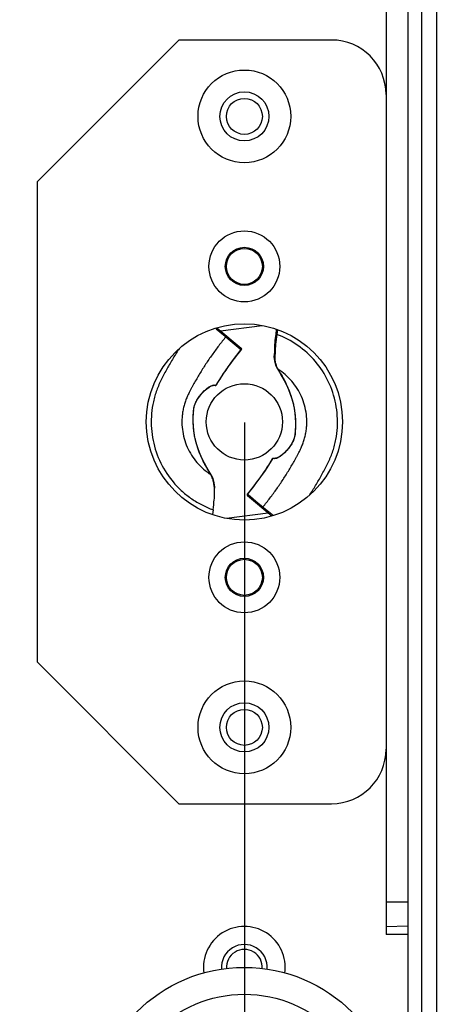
# Model space of a CAD drawing. Header units: millimetres. Extents: x 537 to 2248, y 801 to 1949.
# Tile 14 of 80: x 914 to 952, y 913 to 1003. Entities that reach past the tile are written whole.
import ezdxf

# ---------------------------------------------------------------- set-up
doc = ezdxf.new("R2010")
doc.units = ezdxf.units.MM
doc.header["$LTSCALE"] = 16.335
doc.header["$PDMODE"] = 3
doc.header["$PDSIZE"] = 0.3125
doc.layers.get('0').update_dxf_attribs({"linetype": 'CONTINUOUS'})
doc.layers.get('Defpoints').update_dxf_attribs({"linetype": 'CONTINUOUS'})
doc.styles.get("Standard").update_dxf_attribs({"font": 'SimSun Regular.ttf', "width": 0.8})
doc.dimstyles.new('DIMSTYLE_1', dxfattribs={"dimtxt": 15, "dimasz": 10, "dimexe": 0.18, "dimexo": 0.0625, "dimgap": 0.09, "dimtad": 1, "dimdec": 1, "dimdsep": 46, "dimtxsty": 'Standard', "dimblk": 'CLOSED', "dimcen": 0.09, "dimadec": 0, "dimazin": 0, "dimtp": 0.01, "dimtm": 0.01, "dimtfac": 1, "dimtdec": 1, "dimtofl": 0, "dimtmove": 0, "dimatfit": 3, "dimldrblk": 'CLOSED', "dimfxl": 1, "dimtolj": 1, "dimarcsym": 0})

# ---------------------------------------------------------------- blocks, each defined once
blk = doc.blocks.new('_CLOSED')
at = {"color": 0, "linetype": 'ByBlock'}
for p, q in [((0, 0), (-1, 0.2143)), ((-1, 0.2143), (-1, -0.2143)), ((-1, -0.2143), (0, 0)), ((-1, 0), (0, 0))]:
    blk.add_line(p, q, dxfattribs=at)
blk = doc.blocks.new('*D29')
at = {"color": 0, "lineweight": -2, "transparency": 16777216}
for p, q in [((754.661, 966.315), (754.661, 814.981)), ((934.661, 966.315), (934.661, 814.981)), ((764.661, 815.161), (924.661, 815.161))]:
    blk.add_line(p, q, dxfattribs=at)
at = {"layer": 'Defpoints', "color": 0, "transparency": 16777216}
for p in [(754.661, 966.377), (934.661, 966.377), (934.661, 815.161)]:
    blk.add_point(p, dxfattribs=at)
at = {"color": 0, "lineweight": -2, "transparency": 16777216, "xscale": 10, "yscale": 10, "zscale": 10, "rotation": 180}
blk.add_blockref('_CLOSED', (754.661, 815.161), dxfattribs=at)
at = {"color": 0, "lineweight": -2, "transparency": 16777216, "xscale": 10, "yscale": 10, "zscale": 10}
blk.add_blockref('_CLOSED', (934.661, 815.161), dxfattribs=at)
at = {"color": 0, "transparency": 16777216, "insert": (843.241, 824.501), "char_height": 15, "attachment_point": 5}
blk.add_mtext('\\A1;180mm [7.09in]', dxfattribs=at)

msp = doc.modelspace()

# ---------------------------------------------------------------- linework, layer by layer
at = {"color": 7, "linetype": 'Continuous'}
for p, q in [((949.661, 1040.377), (949.661, 892.377)), ((950.917, 1035.877), (950.917, 896.877)), ((952.279, 1035.877), (952.279, 896.877)), ((947.661, 1013.377), (947.661, 919.377)), ((928.661, 1001.377), (915.661, 988.377)), ((942.661, 1001.377), (928.661, 1001.377)), ((915.661, 988.377), (915.661, 944.377)), ((932.059, 974.916), (932.145, 974.94)), ((932.059, 974.916), (932.408, 974.626)), ((932.126, 974.99), (934.355, 973.136)), ((932.145, 974.94), (932.176, 974.949)), ((932.468, 974.706), (936.286, 975.199)), ((937.593, 974.854), (937.535, 974.407)), ((937.689, 974.821), (937.634, 974.394)), ((932.408, 974.626), (932.892, 974.223)), ((932.892, 974.223), (932.957, 974.169)), ((932.957, 974.169), (933.352, 973.84)), ((933.352, 973.84), (934.291, 973.059)), ((937.634, 974.394), (937.535, 974.407)), ((934.291, 973.059), (934.363, 972.999)), ((934.363, 972.999), (934.368, 972.995)), ((937.417, 973.215), (937.413, 972.676)), ((931.984, 969.694), (931.802, 969.697)), ((931.886, 969.749), (932.006, 969.747)), ((932.006, 969.747), (932.066, 969.745)), ((932.071, 969.742), (932.066, 969.745)), ((929.988, 967.142), (930.004, 967.384)), ((929.996, 967.369), (930.004, 967.384)), ((930.004, 967.384), (930.004, 967.384)), ((939.333, 965.613), (939.318, 965.371)), ((939.326, 965.385), (939.318, 965.371)), ((939.318, 965.371), (939.318, 965.371)), ((937.255, 963.009), (937.264, 963.036)), ((937.264, 963.009), (937.255, 963.009)), ((937.308, 963.008), (937.264, 963.009)), ((937.374, 963.007), (937.308, 963.008)), ((937.309, 963.062), (937.519, 963.057)), ((937.435, 963.005), (937.374, 963.007)), ((931.92, 960.179), (931.944, 960.401)), ((935.728, 960.745), (934.932, 959.733)), ((934.958, 959.756), (934.932, 959.733)), ((934.94, 959.641), (937.195, 957.764)), ((934.958, 959.756), (935.004, 959.717)), ((935.004, 959.717), (935.943, 958.936)), ((935.943, 958.936), (936.365, 958.585)), ((936.365, 958.585), (936.43, 958.531)), ((936.43, 958.531), (936.914, 958.128)), ((931.789, 958.324), (931.732, 957.9)), ((933.036, 957.555), (936.853, 958.049)), ((936.914, 958.128), (936.966, 958.085)), ((936.966, 958.085), (937.262, 957.839)), ((937.177, 957.815), (937.145, 957.806)), ((937.262, 957.839), (937.177, 957.815)), ((915.661, 944.377), (928.661, 931.377)), ((928.661, 931.377), (942.661, 931.377)), ((947.661, 922.377), (949.661, 922.377)), ((949.661, 920.157), (947.661, 920.104)), ((949.661, 919.377), (947.661, 919.377))]:
    msp.add_line(p, q, dxfattribs=at)
for points in [[(937.535, 974.407), (937.469, 973.857), (937.417, 973.215)], [(932.072, 969.742), (932.769, 970.845), (933.569, 971.978), (934.368, 972.995)], [(937.413, 972.683), (937.377, 972.361), (937.416, 971.97), (937.533, 971.584), (937.702, 971.24)], [(937.702, 971.24), (937.891, 970.925), (938.111, 970.549), (938.326, 970.16), (938.529, 969.76), (938.714, 969.349), (938.879, 968.927), (939.02, 968.496), (939.136, 968.058), (939.226, 967.618), (939.292, 967.182), (939.333, 966.757), (939.351, 966.35), (939.352, 965.968), (939.333, 965.613)], [(930.004, 967.384), (930.023, 967.574), (930.091, 967.872), (930.21, 968.174), (930.373, 968.457), (930.563, 968.724), (930.767, 968.976), (930.982, 969.206), (931.206, 969.405), (931.435, 969.567), (931.655, 969.672), (931.802, 969.697)], [(931.619, 961.514), (931.43, 961.83), (931.21, 962.206), (930.995, 962.594), (930.792, 962.994), (930.607, 963.406), (930.442, 963.828), (930.302, 964.259), (930.186, 964.697), (930.095, 965.137), (930.029, 965.573), (929.989, 965.998), (929.97, 966.405), (929.969, 966.787), (929.988, 967.142)], [(939.318, 965.371), (939.299, 965.18), (939.23, 964.882), (939.111, 964.58), (938.949, 964.297), (938.759, 964.031), (938.554, 963.778), (938.339, 963.549), (938.116, 963.349), (937.886, 963.187), (937.666, 963.083), (937.519, 963.057)], [(937.264, 963.036), (936.564, 961.926), (935.728, 960.745)], [(931.944, 960.401), (931.904, 960.789), (931.787, 961.173), (931.619, 961.514)]]:
    msp.add_lwpolyline(points, dxfattribs=at)
for centre, radius in [((934.661, 994.377), 4.25), ((934.661, 994.377), 2.25), ((934.661, 994.377), 1.65), ((934.661, 980.627), 3.25), ((934.661, 980.627), 1.75), ((934.661, 980.627), 1.65), ((934.661, 966.377), 9), ((934.661, 966.377), 3.5), ((934.661, 952.127), 3.25), ((934.661, 952.127), 1.75), ((934.661, 952.127), 1.65), ((934.661, 938.377), 4.25), ((934.661, 938.377), 2.25), ((934.661, 938.377), 1.65), ((934.661, 902.377), 14), ((934.661, 902.377), 11.529)]:
    msp.add_circle(centre, radius, dxfattribs=at)
for centre, radius, start, end in [((942.661, 996.377), 5, 0, 90), ((954.688, 956.212), 31.009, 147.05025, 147.42591), ((954.719, 956.192), 26.398, 140.45416, 149.1067), ((934.291, 973.059), 0.1, 343.03461, 27.71343), ((939.69, 972.318), 2.244, 206.43176, 208.46656), ((939.641, 972.291), 2.188, 208.47108, 209.55283), ((931.861, 967.286), 1.867, 175.49965, 177.46213), ((937.461, 965.468), 1.867, 355.49966, 357.46213), ((914.602, 976.563), 26.398, 320.45416, 329.10669), ((929.68, 960.463), 2.188, 28.47303, 29.55202), ((929.632, 960.438), 2.242, 26.48947, 28.4689), ((927.66, 959.95), 4.272, 1.90024, 3.13192), ((927.408, 959.941), 4.524, 1.69774, 1.90968), ((914.647, 976.534), 30.993, 327.04414, 327.43371), ((942.661, 936.377), 5, 270, 0), ((934.661, 916.377), 3.75, 352.07653, 187.92349), ((934.661, 916.377), 2.1, 355.54722, 184.45277), ((934.661, 916.377), 1.65, 355.90909, 184.09091)]:
    msp.add_arc(centre, radius, start, end, dxfattribs=at)
for points, knots in [([(932.957, 974.169), (932.736, 973.902), (932.305, 973.36), (931.688, 972.523), (931.2, 971.808), (930.826, 971.225), (930.553, 970.782), (930.288, 970.335), (930.075, 969.959), (929.908, 969.655), (929.785, 969.425), (929.665, 969.198), (929.554, 968.981), (929.455, 968.778), (929.369, 968.582), (929.292, 968.387), (929.198, 968.122), (929.099, 967.784), (929.011, 967.371), (928.953, 966.952), (928.917, 966.391), (928.95, 965.686), (929.114, 964.856), (929.397, 964.059), (929.794, 963.311), (930.297, 962.631), (930.893, 962.031), (931.346, 961.693), (931.583, 961.542)], [0, 0, 0, 0, 0.070849, 0.141703, 0.21256, 0.247972, 0.283398, 0.318872, 0.354213, 0.371904, 0.389747, 0.407596, 0.424381, 0.439601, 0.453739, 0.468098, 0.482546, 0.511307, 0.540056, 0.568824, 0.59759, 0.655071, 0.712551, 0.770044, 0.827529, 0.885007, 0.942495, 1, 1, 1, 1]), ([(932.948, 974.306), (932.958, 974.298), (932.973, 974.278), (932.983, 974.241), (932.978, 974.202), (932.965, 974.179), (932.957, 974.169)], [0, 0, 0, 0, 0.242549, 0.489849, 0.743129, 1, 1, 1, 1]), ([(937.634, 974.394), (937.592, 974.087), (937.534, 973.635), (937.49, 973.042), (937.486, 972.757), (937.49, 972.619)], [0, 0, 0, 0, 0.5206, 0.767436, 1, 1, 1, 1]), ([(940.767, 959.851), (940.963, 960.158), (941.249, 960.623), (941.613, 961.252), (941.878, 961.73), (942.135, 962.211), (942.342, 962.616), (942.494, 962.946), (942.635, 963.282), (942.79, 963.71), (942.944, 964.234), (943.104, 964.944), (943.218, 965.848), (943.215, 966.942), (943.027, 968.387), (942.447, 970.13), (941.246, 971.976), (939.618, 973.458), (938.315, 974.142), (937.634, 974.394)], [0, 0, 0, 0, 0.062563, 0.093845, 0.125128, 0.15641, 0.187692, 0.203334, 0.218975, 0.250256, 0.281536, 0.312817, 0.37535, 0.437888, 0.500431, 0.625287, 0.750178, 0.875091, 1, 1, 1, 1]), ([(928.556, 972.907), (928.359, 972.599), (928.072, 972.131), (927.705, 971.497), (927.439, 971.016), (927.181, 970.532), (926.93, 970.043), (926.71, 969.539), (926.524, 969.022), (926.37, 968.495), (926.212, 967.779), (926.101, 966.868), (926.109, 965.767), (926.306, 964.315), (926.902, 962.564), (927.924, 961.023), (928.954, 959.979), (929.822, 959.3), (930.769, 958.737), (931.444, 958.447), (931.789, 958.324)], [0, 0, 0, 0, 0.062532, 0.093798, 0.125065, 0.156332, 0.187598, 0.218862, 0.250126, 0.281391, 0.312657, 0.375159, 0.437666, 0.500179, 0.624971, 0.749796, 0.812348, 0.874901, 0.937456, 1, 1, 1, 1]), ([(934.355, 973.136), (934.358, 973.133), (934.37, 973.122), (934.378, 973.107), (934.382, 973.095)], [0, 0, 0, 0, 0.243188, 1, 1, 1, 1]), ([(934.382, 973.095), (934.388, 973.08), (934.389, 973.044), (934.374, 973.012), (934.363, 972.999)], [0, 0, 0, 0, 0.493444, 1, 1, 1, 1]), ([(937.49, 972.619), (937.479, 972.621), (937.46, 972.627), (937.431, 972.641), (937.413, 972.662), (937.413, 972.675)], [0, 0, 0, 0, 0.312345, 0.591255, 1, 1, 1, 1]), ([(937.49, 972.619), (937.462, 972.499), (937.435, 972.259), (937.472, 971.914), (937.556, 971.601), (937.636, 971.409), (937.681, 971.319)], [0, 0, 0, 0, 0.277329, 0.534405, 0.774601, 1, 1, 1, 1]), ([(936.365, 958.585), (936.585, 958.852), (937.017, 959.395), (937.633, 960.231), (938.121, 960.947), (938.496, 961.53), (938.768, 961.973), (939.033, 962.42), (939.246, 962.796), (939.413, 963.1), (939.536, 963.33), (939.656, 963.557), (939.767, 963.774), (939.866, 963.977), (939.952, 964.172), (940.029, 964.368), (940.123, 964.633), (940.222, 964.971), (940.31, 965.384), (940.368, 965.802), (940.404, 966.364), (940.371, 967.068), (940.208, 967.899), (939.924, 968.696), (939.527, 969.443), (939.025, 970.124), (938.428, 970.724), (937.975, 971.061), (937.738, 971.212)], [0, 0, 0, 0, 0.070849, 0.141703, 0.21256, 0.247972, 0.283398, 0.318872, 0.354213, 0.371904, 0.389747, 0.407596, 0.424381, 0.439601, 0.453739, 0.468098, 0.482546, 0.511307, 0.540056, 0.568824, 0.59759, 0.655071, 0.712551, 0.770044, 0.827529, 0.885007, 0.942495, 1, 1, 1, 1]), ([(937.738, 971.212), (937.734, 971.213), (937.72, 971.22), (937.708, 971.231), (937.702, 971.24)], [0, 0, 0, 0, 0.260938, 1, 1, 1, 1]), ([(937.738, 971.212), (937.837, 971.043), (938.049, 970.688), (938.367, 970.12), (938.678, 969.482), (938.956, 968.768), (939.136, 968.121), (939.245, 967.57), (939.307, 967.138), (939.346, 966.697), (939.36, 966.327), (939.361, 966.032), (939.351, 965.743), (939.332, 965.528), (939.326, 965.385)], [0, 0, 0, 0, 0.095604, 0.201468, 0.316877, 0.441203, 0.574016, 0.643519, 0.714669, 0.786798, 0.859035, 0.894865, 0.930499, 1, 1, 1, 1]), ([(930, 967.433), (930.011, 967.58), (930.055, 967.802), (930.158, 968.082), (930.255, 968.284), (930.37, 968.469), (930.53, 968.697), (930.735, 968.959), (930.987, 969.233), (931.238, 969.455), (931.476, 969.621), (931.637, 969.698), (931.714, 969.722)], [0, 0, 0, 0, 0.148956, 0.225483, 0.300844, 0.373946, 0.445242, 0.58222, 0.708365, 0.821039, 0.918719, 1, 1, 1, 1]), ([(931.714, 969.722), (931.722, 969.724), (931.75, 969.732), (931.778, 969.739), (931.799, 969.743)], [0, 0, 0, 0, 0.259607, 1, 1, 1, 1]), ([(931.799, 969.743), (931.807, 969.744), (931.835, 969.748), (931.864, 969.75), (931.886, 969.749)], [0, 0, 0, 0, 0.260735, 1, 1, 1, 1]), ([(931.886, 969.749), (931.878, 969.734), (931.854, 969.707), (931.819, 969.697), (931.803, 969.697)], [0, 0, 0, 0, 0.509548, 1, 1, 1, 1]), ([(931.984, 969.694), (932.001, 969.693), (932.036, 969.702), (932.062, 969.727), (932.071, 969.742)], [0, 0, 0, 0, 0.499673, 1, 1, 1, 1]), ([(932.033, 969.708), (932.03, 969.706), (932.014, 969.697), (931.997, 969.693), (931.984, 969.694)], [0, 0, 0, 0, 0.254281, 1, 1, 1, 1]), ([(931.583, 961.542), (931.484, 961.712), (931.272, 962.067), (930.954, 962.635), (930.644, 963.273), (930.365, 963.986), (930.185, 964.633), (930.076, 965.184), (930.014, 965.617), (929.975, 966.058), (929.962, 966.427), (929.961, 966.722), (929.97, 967.012), (929.989, 967.227), (929.996, 967.369)], [0, 0, 0, 0, 0.095604, 0.201468, 0.316877, 0.441203, 0.574016, 0.643519, 0.714668, 0.786798, 0.859035, 0.894865, 0.930499, 1, 1, 1, 1]), ([(939.322, 965.322), (939.31, 965.174), (939.266, 964.953), (939.164, 964.672), (939.067, 964.471), (938.952, 964.285), (938.791, 964.057), (938.586, 963.796), (938.334, 963.521), (938.084, 963.299), (937.846, 963.134), (937.684, 963.057), (937.607, 963.033)], [0, 0, 0, 0, 0.148956, 0.225483, 0.300844, 0.373946, 0.445242, 0.58222, 0.708365, 0.821039, 0.918719, 1, 1, 1, 1]), ([(937.283, 963.055), (937.285, 963.056), (937.293, 963.06), (937.303, 963.062), (937.309, 963.062)], [0, 0, 0, 0, 0.235999, 1, 1, 1, 1]), ([(937.435, 963.005), (937.443, 963.021), (937.467, 963.048), (937.502, 963.058), (937.518, 963.057)], [0, 0, 0, 0, 0.509549, 1, 1, 1, 1]), ([(937.522, 963.012), (937.515, 963.011), (937.486, 963.007), (937.457, 963.005), (937.435, 963.005)], [0, 0, 0, 0, 0.260738, 1, 1, 1, 1]), ([(937.607, 963.033), (937.6, 963.031), (937.572, 963.022), (937.543, 963.016), (937.522, 963.012)], [0, 0, 0, 0, 0.259604, 1, 1, 1, 1]), ([(931.583, 961.542), (931.587, 961.541), (931.601, 961.535), (931.613, 961.524), (931.619, 961.514)], [0, 0, 0, 0, 0.260938, 1, 1, 1, 1]), ([(931.866, 960.661), (931.853, 960.802), (931.798, 961.069), (931.697, 961.322), (931.639, 961.438)], [0, 0, 0, 0, 0.520632, 1, 1, 1, 1]), ([(931.926, 960.183), (931.923, 960.225), (931.912, 960.385), (931.89, 960.545), (931.866, 960.661)], [0, 0, 0, 0, 0.258707, 1, 1, 1, 1]), ([(931.789, 958.324), (931.83, 958.626), (931.888, 959.072), (931.93, 959.657), (931.934, 959.938), (931.93, 960.075)], [0, 0, 0, 0, 0.520276, 0.767171, 1, 1, 1, 1]), ([(934.917, 959.707), (934.917, 959.704), (934.914, 959.693), (934.915, 959.682), (934.917, 959.674)], [0, 0, 0, 0, 0.241985, 1, 1, 1, 1]), ([(934.917, 959.674), (934.918, 959.671), (934.923, 959.659), (934.932, 959.647), (934.94, 959.641)], [0, 0, 0, 0, 0.230946, 1, 1, 1, 1]), ([(936.365, 958.585), (936.356, 958.575), (936.344, 958.552), (936.338, 958.514), (936.348, 958.476), (936.364, 958.456), (936.373, 958.449)], [0, 0, 0, 0, 0.256871, 0.510151, 0.757451, 1, 1, 1, 1])]:
    msp.add_open_spline(points, degree=3, knots=knots, dxfattribs=at)
for points in [[(934.379, 973.105), (934.373, 973.117), (934.365, 973.127), (934.355, 973.136)], [(934.368, 972.995), (934.376, 973.005), (934.383, 973.017), (934.386, 973.03)], [(932.066, 969.745), (932.059, 969.731), (932.047, 969.717), (932.033, 969.708)], [(937.264, 963.036), (937.269, 963.044), (937.275, 963.051), (937.283, 963.055)], [(934.932, 959.733), (934.925, 959.725), (934.92, 959.716), (934.917, 959.707)]]:
    msp.add_open_spline(points, degree=3, dxfattribs=at)

# ---------------------------------------------------------------- dimensions: what is measured, and where the dimension line sits
at = {"color": 3}
dim = msp.add_linear_dim(base=(934.661, 815.161), p1=(754.661, 966.377), p2=(934.661, 966.377), dimstyle='DIMSTYLE_1', override={"dimpost": 'mm'}, dxfattribs=at)
dim.commit()
dim.dimension.update_dxf_attribs({"geometry": '*D29', "text_midpoint": (843.241, 815.161), "dimtype": 160})

doc.saveas('drawing.dxf')
